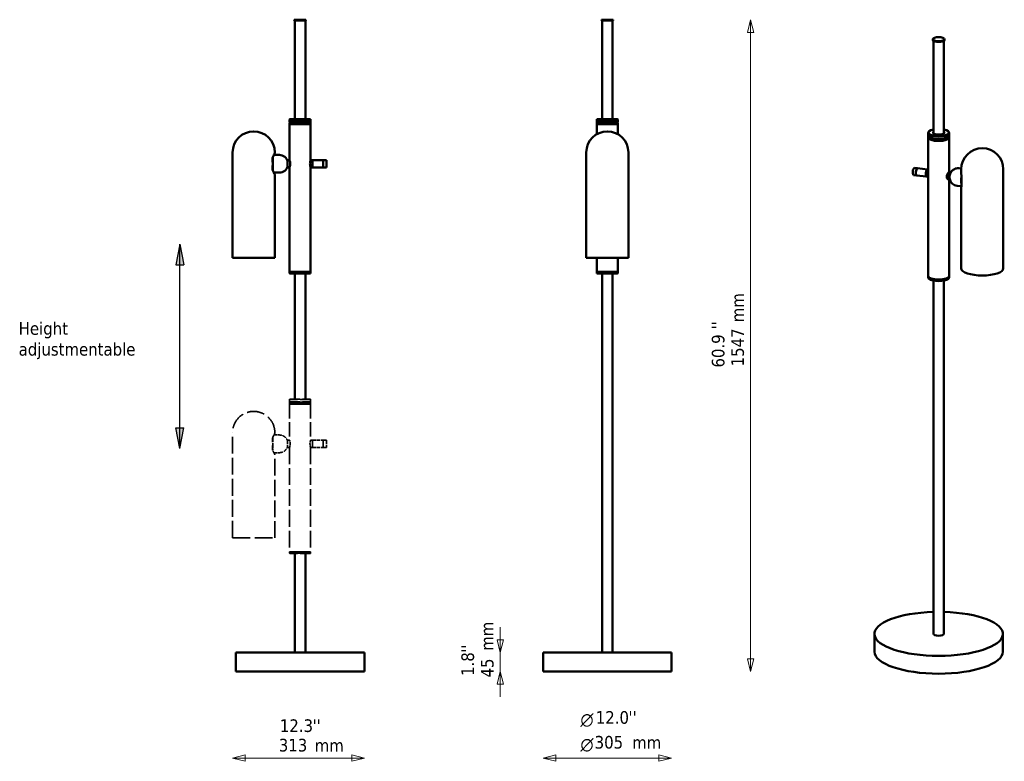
# Model space of a CAD drawing. Header units: millimetres. Extents: x 157 to 2493, y 160 to 1920.
import ezdxf

# ---------------------------------------------------------------- set-up
doc = ezdxf.new("R2010")
doc.units = ezdxf.units.MM
doc.header["$LTSCALE"] = 10
doc.linetypes.add('DASHED', pattern=[0.2068, 0.1655, -0.0413])
for name, color, linetype, lineweight in [('Geometria szkicu (ISO)', 7, 'Continuous', 25), ('Kreskowanie (ISO)', 7, 'Continuous', 18), ('Symbol (ISO)', 7, 'Continuous', 25), ('Widoczne (ISO)', 7, 'Continuous', 50), ('Wymiar (ISO)', 7, 'Continuous', 25)]:
    doc.layers.add(name, color=color, linetype=linetype, lineweight=lineweight)
doc.styles.add('Styl tekstu27', font='AIGDT___.TTF')
doc.styles.add('Tekst notatki (ISO)', font='tahoma.ttf')

msp = doc.modelspace()

# ---------------------------------------------------------------- hatches: boundary and pattern name
at = {"layer": 'Kreskowanie (ISO)'}
for points in [[(536.6, 1387.2), (527.3, 1338.6), (545.9, 1338.6)], [(536.6, 902.7), (545.9, 951.3), (527.3, 951.3)]]:
    msp.add_hatch(color=256, dxfattribs=at).paths.add_polyline_path(points)

# ---------------------------------------------------------------- linework, layer by layer
at = {"layer": 'Geometria szkicu (ISO)'}
for p, q in [((536.6, 1387.2), (527.3, 1338.6)), ((536.6, 902.7), (536.6, 1387.2)), ((536.6, 1387.2), (545.9, 1338.6)), ((527.3, 1338.6), (545.9, 1338.6)), ((536.6, 902.7), (527.3, 951.3)), ((527.3, 951.3), (545.9, 951.3)), ((536.6, 902.7), (545.9, 951.3))]:
    msp.add_line(p, q, dxfattribs=at)
at = {"layer": 'Widoczne (ISO)', "linetype": 'Continuous', "lineweight": 50}
for p, q in [((835.9, 1920), (807.9, 1920)), ((807.9, 1920), (807.9, 1918)), ((807.9, 1918), (835.9, 1918)), ((809.4, 1918), (809.4, 1684)), ((834.4, 1918), (834.4, 1684)), ((835.9, 1920), (835.9, 1918)), ((1565, 1920), (1537, 1920)), ((1537, 1920), (1537, 1918)), ((1537, 1918), (1565, 1918)), ((1538.5, 1918), (1538.5, 1684)), ((1563.5, 1918), (1563.5, 1684)), ((1565, 1920), (1565, 1918)), ((2323.4, 1873.8), (2323.4, 1872)), ((2324.9, 1869.8), (2324.9, 1650.4)), ((2349.9, 1869.8), (2349.9, 1650.4)), ((2351.4, 1873.8), (2351.4, 1872)), ((797.4, 1684), (796.9, 1683.5)), ((846.9, 1683.5), (796.9, 1683.5)), ((796.9, 1683.5), (796.9, 1677.5)), ((797.4, 1684), (846.4, 1684)), ((846.4, 1684), (846.9, 1683.5)), ((846.9, 1683.5), (846.9, 1677.5)), ((1526.5, 1684), (1526, 1683.5)), ((1576, 1683.5), (1526, 1683.5)), ((1526, 1683.5), (1526, 1677.5)), ((1526.5, 1684), (1575.5, 1684)), ((1575.5, 1684), (1576, 1683.5)), ((1576, 1683.5), (1576, 1677.5)), ((796.9, 1677.5), (846.9, 1677.5)), ((797.4, 1677), (796.9, 1677.5)), ((797.4, 1676), (796.9, 1675.5)), ((846.9, 1675.5), (796.9, 1675.5)), ((796.9, 1675.5), (796.9, 1672)), ((846.9, 1672), (796.9, 1672)), ((796.9, 1672), (796.9, 1586.5)), ((796.9, 1672), (846.9, 1672)), ((846.4, 1677), (797.4, 1677)), ((797.4, 1676), (846.4, 1676)), ((798.9, 1676), (798.9, 1677)), ((844.9, 1676), (844.9, 1677)), ((846.4, 1677), (846.9, 1677.5)), ((846.4, 1676), (846.9, 1675.5)), ((846.9, 1675.5), (846.9, 1672)), ((846.9, 1672), (846.9, 1586.5)), ((1526, 1677.5), (1576, 1677.5)), ((1526.5, 1677), (1526, 1677.5)), ((1526.5, 1676), (1526, 1675.5)), ((1576, 1675.5), (1526, 1675.5)), ((1526, 1675.5), (1526, 1672)), ((1576, 1672), (1526, 1672)), ((1526, 1672), (1526, 1648.3)), ((1526, 1672), (1576, 1672)), ((1575.5, 1677), (1526.5, 1677)), ((1526.5, 1676), (1575.5, 1676)), ((1528, 1676), (1528, 1677)), ((1574, 1676), (1574, 1677)), ((1575.5, 1677), (1576, 1677.5)), ((1575.5, 1676), (1576, 1675.5)), ((1576, 1675.5), (1576, 1672)), ((1576, 1672), (1576, 1648.3)), ((2312.4, 1651.6), (2312.4, 1646)), ((2312.4, 1644.1), (2312.4, 1640.8)), ((2312.4, 1640.8), (2312.4, 1311.9)), ((2314.6, 1655.1), (2314.1, 1654.7)), ((2314.6, 1642.4), (2314.1, 1642.9)), ((2360.2, 1655.1), (2360.7, 1654.7)), ((2360.2, 1642.4), (2360.7, 1642.9)), ((2362.4, 1651.6), (2362.4, 1646)), ((2362.4, 1644.1), (2362.4, 1640.8)), ((2362.4, 1640.8), (2362.4, 1557.9)), ((661.9, 1355), (661.9, 1605)), ((756.7, 1582), (756.7, 1592.5)), ((757.4, 1594), (757.4, 1562.1)), ((772.9, 1599), (759.6, 1599)), ((761.9, 1604), (761.9, 1605)), ((1501, 1355), (1501, 1605)), ((1601, 1355), (1601, 1605)), ((756.7, 1563.6), (756.7, 1574.1)), ((792.4, 1586.5), (792.4, 1569.5)), ((796.9, 1586.5), (792.4, 1586.5)), ((796.9, 1569.5), (792.4, 1569.5)), ((796.9, 1569.5), (796.9, 1322)), ((846.9, 1586.5), (851.4, 1586.5)), ((846.9, 1569.5), (846.9, 1322)), ((846.9, 1569.5), (851.4, 1569.5)), ((851.4, 1569.5), (851.4, 1586.5)), ((851.4, 1586.5), (851.4, 1569.5)), ((851.4, 1586.5), (876.4, 1586.5)), ((851.4, 1569.5), (876.4, 1569.5)), ((876.4, 1569.5), (876.4, 1586.5)), ((876.4, 1586.5), (876.4, 1569.5)), ((884.4, 1586.5), (876.4, 1586.5)), ((884.4, 1569.5), (876.4, 1569.5)), ((884.4, 1586.5), (884.4, 1569.5)), ((2279.7, 1568.2), (2287.2, 1567.3)), ((2310.7, 1564.4), (2287.2, 1567.3)), ((2386.1, 1567.6), (2390.9, 1567)), ((772.9, 1557), (759.6, 1557)), ((761.9, 1355), (761.9, 1552)), ((2277.6, 1551.3), (2285.1, 1550.4)), ((2308.6, 1547.5), (2285.1, 1550.4)), ((2312.4, 1547), (2308.6, 1547.5)), ((2312.4, 1564.1), (2310.7, 1564.4)), ((2361.8, 1558), (2366, 1557.5)), ((2390.8, 1558.8), (2390.8, 1565)), ((2391.2, 1551.7), (2391.2, 1523.6)), ((2490.8, 1330), (2490.8, 1565)), ((2359.7, 1541.1), (2363.9, 1540.6)), ((2362.4, 1540.8), (2362.4, 1311.9)), ((2380.9, 1525.9), (2391.2, 1524.6)), ((2390.8, 1330), (2390.8, 1520.4)), ((661.9, 1355), (761.9, 1355)), ((1501, 1355), (1601, 1355)), ((1526, 1355), (1526, 1322)), ((1576, 1355), (1576, 1322)), ((796.9, 1322), (846.9, 1322)), ((846.9, 1322), (796.9, 1322)), ((796.9, 1318.5), (796.9, 1322)), ((796.9, 1318.5), (846.9, 1318.5)), ((797.4, 1318), (796.9, 1318.5)), ((846.4, 1318), (797.4, 1318)), ((809.4, 1318), (809.4, 1019.4)), ((834.4, 1318), (834.4, 1019.4)), ((846.4, 1318), (846.9, 1318.5)), ((846.9, 1318.5), (846.9, 1322)), ((1526, 1322), (1576, 1322)), ((1576, 1322), (1526, 1322)), ((1526, 1318.5), (1526, 1322)), ((1526, 1318.5), (1576, 1318.5)), ((1526.5, 1318), (1526, 1318.5)), ((1575.5, 1318), (1526.5, 1318)), ((1538.5, 1318), (1538.5, 418)), ((1563.5, 1318), (1563.5, 418)), ((1575.5, 1318), (1576, 1318.5)), ((1576, 1318.5), (1576, 1322)), ((2312.4, 1308.6), (2312.4, 1311.9)), ((2362.4, 1308.6), (2362.4, 1311.9)), ((2314.6, 1305.1), (2314.1, 1305.5)), ((2324.9, 1300.9), (2324.9, 462.4)), ((2349.9, 1300.9), (2349.9, 462.4)), ((2360.2, 1305.1), (2360.7, 1305.5)), ((809.4, 653.4), (809.4, 418)), ((834.4, 653.4), (834.4, 418)), ((2184.9, 462.4), (2184.9, 420.1)), ((2489.9, 462.4), (2489.9, 420.1)), ((974.4, 418), (669.4, 418)), ((669.4, 418), (669.4, 373)), ((974.4, 418), (974.4, 373)), ((1703.5, 418), (1398.5, 418)), ((1398.5, 418), (1398.5, 373)), ((1703.5, 418), (1703.5, 373)), ((669.4, 373), (974.4, 373)), ((1398.5, 373), (1703.5, 373))]:
    msp.add_line(p, q, dxfattribs=at)
at = {"layer": 'Widoczne (ISO)', "linetype": 'DASHED', "lineweight": 35, "ltscale": 0.134517}
for p, q in [((797.4, 1019.4), (796.9, 1018.9)), ((797.4, 1012.4), (796.9, 1012.9)), ((797.4, 1011.4), (796.9, 1010.9)), ((846.4, 1019.4), (846.9, 1018.9)), ((846.4, 1012.4), (846.9, 1012.9)), ((846.4, 1011.4), (846.9, 1010.9)), ((797.4, 653.4), (796.9, 653.9)), ((846.4, 653.4), (846.9, 653.9))]:
    msp.add_line(p, q, dxfattribs=at)
at = {"layer": 'Widoczne (ISO)', "linetype": 'DASHED', "lineweight": 35, "ltscale": 14.952118}
for p, q in [((846.9, 1018.9), (796.9, 1018.9)), ((796.9, 1012.9), (846.9, 1012.9)), ((846.9, 1010.9), (796.9, 1010.9)), ((846.9, 1007.4), (796.9, 1007.4)), ((796.9, 1007.4), (846.9, 1007.4)), ((796.9, 657.4), (846.9, 657.4)), ((846.9, 657.4), (796.9, 657.4)), ((796.9, 653.9), (846.9, 653.9))]:
    msp.add_line(p, q, dxfattribs=at)
at = {"layer": 'Widoczne (ISO)', "linetype": 'DASHED', "lineweight": 35, "ltscale": 1.142165}
for p, q in [((796.9, 1018.9), (796.9, 1012.9)), ((846.9, 1018.9), (846.9, 1012.9))]:
    msp.add_line(p, q, dxfattribs=at)
at = {"layer": 'Widoczne (ISO)', "linetype": 'DASHED', "lineweight": 35, "ltscale": 0.666221}
for p, q in [((796.9, 1010.9), (796.9, 1007.4)), ((846.9, 1010.9), (846.9, 1007.4)), ((796.9, 653.9), (796.9, 657.4)), ((846.9, 653.9), (846.9, 657.4))]:
    msp.add_line(p, q, dxfattribs=at)
at = {"layer": 'Widoczne (ISO)', "linetype": 'DASHED', "lineweight": 35, "ltscale": 20.672148}
for p, q in [((796.9, 1007.4), (796.9, 921.9)), ((846.9, 1007.4), (846.9, 921.9))]:
    msp.add_line(p, q, dxfattribs=at)
at = {"layer": 'Widoczne (ISO)', "linetype": 'DASHED', "lineweight": 35, "ltscale": 14.653074}
for p, q in [((797.4, 1019.4), (846.4, 1019.4)), ((846.4, 1012.4), (797.4, 1012.4)), ((797.4, 1011.4), (846.4, 1011.4)), ((846.4, 653.4), (797.4, 653.4))]:
    msp.add_line(p, q, dxfattribs=at)
at = {"layer": 'Widoczne (ISO)', "linetype": 'DASHED', "lineweight": 35, "ltscale": 0.190278}
for p, q in [((798.9, 1011.4), (798.9, 1012.4)), ((844.9, 1011.4), (844.9, 1012.4)), ((761.9, 939.4), (761.9, 940.4))]:
    msp.add_line(p, q, dxfattribs=at)
at = {"layer": 'Widoczne (ISO)', "linetype": 'DASHED', "lineweight": 35, "ltscale": 24.17795}
msp.add_line((661.9, 690.4), (661.9, 940.4), dxfattribs=at)
at = {"layer": 'Widoczne (ISO)', "linetype": 'DASHED', "lineweight": 35, "ltscale": 1.984637}
for p, q in [((756.7, 917.4), (756.7, 927.8)), ((756.7, 899), (756.7, 909.4))]:
    msp.add_line(p, q, dxfattribs=at)
at = {"layer": 'Widoczne (ISO)', "linetype": 'DASHED', "lineweight": 35, "ltscale": 6.799324}
msp.add_line((757.4, 929.3), (757.4, 897.4), dxfattribs=at)
at = {"layer": 'Widoczne (ISO)', "linetype": 'DASHED', "lineweight": 35, "ltscale": 2.519997}
for p, q in [((772.9, 934.4), (759.6, 934.4)), ((772.9, 892.4), (759.6, 892.4))]:
    msp.add_line(p, q, dxfattribs=at)
at = {"layer": 'Widoczne (ISO)', "linetype": 'DASHED', "lineweight": 35, "ltscale": 5.083654}
for p, q in [((792.4, 921.9), (792.4, 904.9)), ((851.4, 904.9), (851.4, 921.9)), ((851.4, 921.9), (851.4, 904.9)), ((876.4, 904.9), (876.4, 921.9)), ((876.4, 921.9), (876.4, 904.9)), ((884.4, 921.9), (884.4, 904.9))]:
    msp.add_line(p, q, dxfattribs=at)
at = {"layer": 'Widoczne (ISO)', "linetype": 'DASHED', "lineweight": 35, "ltscale": 0.858624}
for p, q in [((796.9, 921.9), (792.4, 921.9)), ((846.9, 921.9), (851.4, 921.9)), ((796.9, 904.9), (792.4, 904.9)), ((846.9, 904.9), (851.4, 904.9))]:
    msp.add_line(p, q, dxfattribs=at)
at = {"layer": 'Widoczne (ISO)', "linetype": 'DASHED', "lineweight": 35, "ltscale": 4.759339}
for p, q in [((851.4, 921.9), (876.4, 921.9)), ((851.4, 904.9), (876.4, 904.9))]:
    msp.add_line(p, q, dxfattribs=at)
at = {"layer": 'Widoczne (ISO)', "linetype": 'DASHED', "lineweight": 35, "ltscale": 1.52292}
for p, q in [((884.4, 921.9), (876.4, 921.9)), ((884.4, 904.9), (876.4, 904.9))]:
    msp.add_line(p, q, dxfattribs=at)
at = {"layer": 'Widoczne (ISO)', "linetype": 'DASHED', "lineweight": 35, "ltscale": 23.936171}
for p, q in [((796.9, 904.9), (796.9, 657.4)), ((846.9, 904.9), (846.9, 657.4))]:
    msp.add_line(p, q, dxfattribs=at)
at = {"layer": 'Widoczne (ISO)', "linetype": 'DASHED', "lineweight": 35, "ltscale": 23.815281}
msp.add_line((761.9, 690.4), (761.9, 887.4), dxfattribs=at)
at = {"layer": 'Widoczne (ISO)', "linetype": 'DASHED', "lineweight": 35, "ltscale": 25.31909}
msp.add_line((661.9, 690.4), (761.9, 690.4), dxfattribs=at)
at = {"layer": 'Widoczne (ISO)', "linetype": 'Continuous', "lineweight": 50}
for centre, radius, start, end in [((711.9, 1605), 50, 0, 180), ((1551, 1605), 50, 0, 180), ((2440.8, 1565), 50, 0, 180), ((758.9, 1604), 3, 331.049, 0), ((772.9, 1579), 20, 12.1772, 90), ((772.9, 1577), 20, 270, 347.8228), ((758.9, 1552), 3, 0, 28.951)]:
    msp.add_arc(centre, radius, start, end, dxfattribs=at)
at = {"layer": 'Widoczne (ISO)', "linetype": 'DASHED', "lineweight": 35, "ltscale": 25.31909}
msp.add_arc((711.9, 940.4), 50, 0, 180, dxfattribs=at)
at = {"layer": 'Widoczne (ISO)', "linetype": 'DASHED', "lineweight": 35, "ltscale": 0.288488}
for centre, start, end in [((758.9, 939.4), 331.049, 0), ((758.9, 887.4), 0, 28.951)]:
    msp.add_arc(centre, 3, start, end, dxfattribs=at)
at = {"layer": 'Widoczne (ISO)', "linetype": 'DASHED', "lineweight": 35, "ltscale": 5.171562}
for centre, start, end in [((772.9, 914.4), 12.1772, 90), ((772.9, 912.4), 270, 347.8228)]:
    msp.add_arc(centre, 20, start, end, dxfattribs=at)
at = {"layer": 'Widoczne (ISO)', "linetype": 'Continuous', "lineweight": 50}
msp.add_ellipse((2337.4, 1873.8), major_axis=(14, 0), ratio=0.34202, dxfattribs=at)
for centre, major_axis, ratio, start_param, end_param in [((2337.4, 1872), (14, 0), 0.34202, 3.141593, 6.283185), ((2337.4, 1652.1), (24.5, 0), 0.34202, 2.106218, 7.31856), ((2337.4, 1651.6), (-25, 0), 0.34202, 5.910658, 9.797305), ((2337.4, 1644.1), (-25, 0), 0.34202, 6.173064, 9.534899), ((2337.4, 1646), (25, 0), 0.34202, 3.141593, 6.283185), ((2337.4, 1640.8), (-25, 0), 0.34202, 0, 3.141593), ((2337.4, 1640.8), (25, 0), 0.34202, 3.141593, 6.283185), ((2337.4, 1644.6), (24.5, 0), 0.34202, 3.180057, 6.244721), ((2337.4, 1645.5), (-24.5, 0), 0.34202, 0.372527, 2.769066), ((2337.4, 1644.6), (-23, 0), 0.34202, 0.528259, 2.613334), ((2337.4, 1652.1), (-13.5, 0), 0.34202, 5.895869, 9.812095), ((2337.4, 1651.6), (-13, 0), 0.34202, 6.004938, 6.606945), ((2337.4, 1651.6), (13, 0), 0.34202, 5.959425, 6.561432), ((2278.7, 1559.8), (1.05, 8.43), 0.321394, 0, 3.141593), ((2286.2, 1558.8), (-1.05, -8.43), 0.321394, 3.141593, 6.283185), ((2286.2, 1558.8), (1.05, 8.43), 0.321394, 0, 3.141593), ((2309.7, 1555.9), (-1.05, -8.43), 0.321394, 3.141593, 6.283185), ((2309.7, 1555.9), (1.05, 8.43), 0.321394, 0, 3.141593), ((2365.1, 1549), (1.05, 8.43), 0.321394, 0.052482, 3.089111), ((2398.1, 1544.9), (-2.7, -21.8), 0.321394, 4.674091, 5.489759), ((2337.4, 1311.9), (25, 0), 0.34202, 3.141593, 6.283185), ((2337.4, 1311.9), (-25, 0), 0.34202, 0, 3.141593), ((2337.4, 1308.6), (25, 0), 0.34202, 3.141593, 6.283185), ((2440.8, 1330), (50, 0), 0.34202, 3.141593, 6.283185), ((2337.4, 1308.1), (-24.5, 0), 0.34202, 0.372527, 2.769066), ((2337.4, 462.4), (-152.5, 0), 0.34202, 4.794448, 10.913515), ((2337.4, 462.4), (12.5, 0), 0.34202, 3.141593, 6.283185), ((2337.4, 420.1), (152.5, 0), 0.34202, 3.141593, 6.283185)]:
    msp.add_ellipse(centre, major_axis=major_axis, ratio=ratio, start_param=start_param, end_param=end_param, dxfattribs=at)
for points, knots in [([(756.5, 1593.1), (756.5, 1593.1), (756.5, 1593.1), (756.6, 1593), (756.6, 1592.9), (756.7, 1592.6), (756.7, 1592.6), (756.7, 1592.5)], [-0.3410419, -0.3410419, -0.3410419, -0.3410419, -0.3402517, -0.3402517, -0.2741746, -0.2741746, -0.2269455, -0.2269455, -0.2269455, -0.2269455]), ([(756.7, 1592.3), (757.2, 1593.5), (757.6, 1594.6), (758.5, 1596.7), (759, 1597.7), (759.8, 1599.4), (760.2, 1600.1), (760.8, 1601.3), (761.1, 1601.8), (761.4, 1602.4), (761.5, 1602.6), (761.5, 1602.6)], [14.190376, 14.190376, 14.190376, 14.190376, 14.675458, 14.675458, 15.18203, 15.18203, 15.688602, 15.688602, 16.195173, 16.195173, 16.701745, 16.701745, 16.701745, 16.701745]), ([(798.4, 1578), (798.4, 1579.1), (798.3, 1580.3), (798.1, 1582.4), (797.9, 1583.3), (797.5, 1584.8), (797.3, 1585.5), (797, 1586.3), (796.9, 1586.5), (796.9, 1586.5)], [2.583903, 2.583903, 2.583903, 2.583903, 2.906972, 2.906972, 3.230042, 3.230042, 3.552948, 3.552948, 3.875855, 3.875855, 3.875855, 3.875855]), ([(796.9, 1569.5), (796.9, 1569.5), (797, 1569.8), (797.3, 1570.6), (797.5, 1571.3), (797.9, 1572.8), (798.1, 1573.7), (798.3, 1575.8), (798.4, 1577), (798.4, 1578)], [1.291952, 1.291952, 1.291952, 1.291952, 1.614858, 1.614858, 1.937764, 1.937764, 2.260834, 2.260834, 2.583903, 2.583903, 2.583903, 2.583903]), ([(846.9, 1586.5), (846.9, 1586.5), (846.9, 1586.3), (846.6, 1585.5), (846.4, 1584.8), (846, 1583.3), (845.8, 1582.4), (845.5, 1580.3), (845.4, 1579.1), (845.4, 1578)], [3.875855, 3.875855, 3.875855, 3.875855, 4.198761, 4.198761, 4.521667, 4.521667, 4.844737, 4.844737, 5.167806, 5.167806, 5.167806, 5.167806]), ([(845.4, 1578), (845.4, 1577), (845.5, 1575.8), (845.8, 1573.7), (846, 1572.8), (846.4, 1571.3), (846.6, 1570.6), (846.9, 1569.8), (846.9, 1569.5), (846.9, 1569.5)], [0, 0, 0, 0, 0.323069, 0.323069, 0.646139, 0.646139, 0.969045, 0.969045, 1.291952, 1.291952, 1.291952, 1.291952]), ([(2380.9, 1525.9), (2378.8, 1526.2), (2376.7, 1526.8), (2373, 1528.5), (2371.4, 1529.6), (2368.5, 1532.2), (2367.4, 1533.6), (2365.4, 1536.6), (2364.8, 1538), (2363.6, 1541.3), (2363.4, 1542.8), (2363, 1546.1), (2363.1, 1547.6), (2363.5, 1550.7), (2363.8, 1552.2), (2364.9, 1555.2), (2365.3, 1556.3), (2366.8, 1558.7), (2367.5, 1559.8), (2369.4, 1561.9), (2370.3, 1562.8), (2373.3, 1565), (2375.7, 1566.4), (2381.1, 1567.7), (2383.5, 1567.9), (2385.9, 1567.6), (2386, 1567.6), (2386.1, 1567.6)], [6.256123, 6.256123, 6.256123, 6.256123, 6.35898, 6.35898, 6.47125, 6.47125, 6.614779, 6.614779, 6.827507, 6.827507, 7.190836, 7.190836, 7.819154, 7.819154, 8.447473, 8.447473, 8.761632, 8.761632, 8.970267, 8.970267, 9.098274, 9.098274, 9.27876, 9.27876, 9.39419, 9.39419, 9.397715, 9.397715, 9.397715, 9.397715]), ([(756.7, 1563.6), (756.7, 1563.6), (756.7, 1563.5), (756.7, 1563.3), (756.6, 1563.1), (756.5, 1563), (756.5, 1563), (756.5, 1563)], [-0.1136777, -0.1136777, -0.1136777, -0.1136777, -0.0833873, -0.0833873, 0, 0, 0.0007924, 0.0007924, 0.0007924, 0.0007924]), ([(761.5, 1553.5), (761.5, 1553.5), (761.4, 1553.7), (761.1, 1554.3), (760.8, 1554.8), (760.2, 1556), (759.8, 1556.7), (759, 1558.4), (758.5, 1559.4), (757.6, 1561.5), (757.2, 1562.6), (756.7, 1563.8)], [16.701745, 16.701745, 16.701745, 16.701745, 17.208312, 17.208312, 17.71488, 17.71488, 18.221447, 18.221447, 18.728015, 18.728015, 19.213093, 19.213093, 19.213093, 19.213093]), ([(2361.8, 1558), (2361.5, 1558), (2361.2, 1557.9), (2360.5, 1557.2), (2360.1, 1556.6), (2359.1, 1555.2), (2358.6, 1554.3), (2357.7, 1552.4), (2357.3, 1551.3), (2356.7, 1549.1), (2356.6, 1548), (2356.6, 1547)], [3.572871, 3.572871, 3.572871, 3.572871, 3.875855, 3.875855, 4.198761, 4.198761, 4.521667, 4.521667, 4.844737, 4.844737, 5.167806, 5.167806, 5.167806, 5.167806]), ([(2356.6, 1547), (2356.6, 1546), (2356.7, 1545), (2357.3, 1543.2), (2357.7, 1542.5), (2358.6, 1541.6), (2359.1, 1541.2), (2359.6, 1541.1), (2359.6, 1541.1), (2359.7, 1541.1)], [0, 0, 0, 0, 0.3230693, 0.3230693, 0.6461387, 0.6461387, 0.9690451, 0.9690451, 0.9889683, 0.9889683, 0.9889683, 0.9889683]), ([(2390.8, 1558.8), (2390.8, 1558.3), (2390.8, 1557.9), (2390.8, 1556.9), (2390.9, 1556.5), (2390.9, 1555.5), (2390.9, 1555.1), (2391, 1554.1), (2391, 1553.6), (2391.1, 1552.6), (2391.1, 1552.1), (2391.2, 1551.6)], [18.4638161, 18.4638161, 18.4638161, 18.4638161, 18.6184906, 18.6184906, 18.7731652, 18.7731652, 18.9278398, 18.9278398, 19.0825143, 19.0825143, 19.2363401, 19.2363401, 19.2363401, 19.2363401]), ([(2391.2, 1551.7), (2391.2, 1551.7), (2391.2, 1551.7), (2391.2, 1551.7), (2391.2, 1551.7), (2391.2, 1551.7)], [-0.02830661, -0.02830661, -0.02830661, -0.02830661, 0, 0, 0.00079242, 0.00079242, 0.00079242, 0.00079242]), ([(2391.2, 1523.8), (2391.1, 1523.6), (2391.1, 1523.3), (2391, 1522.9), (2391, 1522.6), (2390.9, 1522.2), (2390.9, 1521.9), (2390.9, 1521.5), (2390.8, 1521.3), (2390.8, 1520.8), (2390.8, 1520.6), (2390.8, 1520.4)], [14.1946975, 14.1946975, 14.1946975, 14.1946975, 14.3220541, 14.3220541, 14.4764561, 14.4764561, 14.6308582, 14.6308582, 14.7852603, 14.7852603, 14.9396624, 14.9396624, 14.9396624, 14.9396624]), ([(2391.2, 1523.4), (2391.2, 1523.4), (2391.2, 1523.4), (2391.2, 1523.5), (2391.2, 1523.6), (2391.2, 1523.6)], [-0.34104193, -0.34104193, -0.34104193, -0.34104193, -0.34025171, -0.34025171, -0.31203286, -0.31203286, -0.31203286, -0.31203286])]:
    msp.add_open_spline(points, degree=3, knots=knots, dxfattribs=at)
at = {"layer": 'Widoczne (ISO)', "linetype": 'DASHED', "lineweight": 35, "ltscale": 4.725897}
for points, knots in [([(756.7, 927.6), (757.2, 928.8), (757.6, 929.9), (758.5, 932), (759, 933), (759.8, 934.7), (760.2, 935.5), (760.8, 936.7), (761.1, 937.1), (761.4, 937.8), (761.5, 937.9), (761.5, 937.9)], [14.190376, 14.190376, 14.190376, 14.190376, 14.675458, 14.675458, 15.18203, 15.18203, 15.688602, 15.688602, 16.195173, 16.195173, 16.701745, 16.701745, 16.701745, 16.701745]), ([(761.5, 888.8), (761.5, 888.8), (761.4, 889), (761.1, 889.6), (760.8, 890.1), (760.2, 891.3), (759.8, 892), (759, 893.7), (758.5, 894.7), (757.6, 896.8), (757.2, 897.9), (756.7, 899.1)], [16.701745, 16.701745, 16.701745, 16.701745, 17.208312, 17.208312, 17.71488, 17.71488, 18.221447, 18.221447, 18.728015, 18.728015, 19.213093, 19.213093, 19.213093, 19.213093])]:
    msp.add_open_spline(points, degree=3, knots=knots, dxfattribs=at)
at = {"layer": 'Widoczne (ISO)', "linetype": 'DASHED', "lineweight": 35, "ltscale": 0.217484}
for points, knots in [([(756.5, 928.4), (756.5, 928.4), (756.5, 928.4), (756.6, 928.3), (756.6, 928.2), (756.7, 928), (756.7, 927.9), (756.7, 927.8)], [-0.3410419, -0.3410419, -0.3410419, -0.3410419, -0.3402517, -0.3402517, -0.2741746, -0.2741746, -0.2269455, -0.2269455, -0.2269455, -0.2269455]), ([(756.7, 899), (756.7, 898.9), (756.7, 898.8), (756.7, 898.6), (756.6, 898.5), (756.5, 898.3), (756.5, 898.3), (756.5, 898.3)], [-0.1136777, -0.1136777, -0.1136777, -0.1136777, -0.0833873, -0.0833873, 0, 0, 0.0007924, 0.0007924, 0.0007924, 0.0007924])]:
    msp.add_open_spline(points, degree=3, knots=knots, dxfattribs=at)
at = {"layer": 'Widoczne (ISO)', "linetype": 'DASHED', "lineweight": 35, "ltscale": 2.560786}
for points, knots in [([(798.4, 913.4), (798.4, 914.5), (798.3, 915.6), (798.1, 917.7), (797.9, 918.6), (797.5, 920.1), (797.3, 920.8), (797, 921.7), (796.9, 921.9), (796.9, 921.9)], [2.583903, 2.583903, 2.583903, 2.583903, 2.906972, 2.906972, 3.230042, 3.230042, 3.552948, 3.552948, 3.875855, 3.875855, 3.875855, 3.875855]), ([(796.9, 904.9), (796.9, 904.9), (797, 905.1), (797.3, 906), (797.5, 906.6), (797.9, 908.1), (798.1, 909.1), (798.3, 911.2), (798.4, 912.3), (798.4, 913.4)], [1.291952, 1.291952, 1.291952, 1.291952, 1.614858, 1.614858, 1.937764, 1.937764, 2.260834, 2.260834, 2.583903, 2.583903, 2.583903, 2.583903]), ([(846.9, 921.9), (846.9, 921.9), (846.9, 921.7), (846.6, 920.8), (846.4, 920.1), (846, 918.6), (845.8, 917.7), (845.5, 915.6), (845.4, 914.5), (845.4, 913.4)], [3.875855, 3.875855, 3.875855, 3.875855, 4.198761, 4.198761, 4.521667, 4.521667, 4.844737, 4.844737, 5.167806, 5.167806, 5.167806, 5.167806]), ([(845.4, 913.4), (845.4, 912.3), (845.5, 911.2), (845.8, 909.1), (846, 908.1), (846.4, 906.6), (846.6, 906), (846.9, 905.1), (846.9, 904.9), (846.9, 904.9)], [0, 0, 0, 0, 0.323069, 0.323069, 0.646139, 0.646139, 0.969045, 0.969045, 1.291952, 1.291952, 1.291952, 1.291952])]:
    msp.add_open_spline(points, degree=3, knots=knots, dxfattribs=at)
at = {"layer": 'Wymiar (ISO)', "lineweight": 18}
for p, q in [((1891, 1920), (1883.5, 1890)), ((1891, 1890), (1891, 1920)), ((1898.5, 1890), (1891, 1920)), ((1883.5, 1890), (1898.5, 1890)), ((1891, 403), (1891, 1890)), ((1296.8, 448), (1296.8, 478)), ((1289.3, 448), (1296.8, 418)), ((1304.3, 448), (1289.3, 448)), ((1296.8, 448), (1296.8, 418)), ((1296.8, 418), (1304.3, 448)), ((1296.8, 418), (1296.8, 373)), ((1883.5, 403), (1891, 373)), ((1898.5, 403), (1883.5, 403)), ((1891, 403), (1891, 373)), ((1891, 373), (1898.5, 403)), ((1296.8, 373), (1289.3, 343)), ((1296.8, 343), (1296.8, 373)), ((1304.3, 343), (1296.8, 373)), ((1289.3, 343), (1304.3, 343)), ((1296.8, 343), (1296.8, 313)), ((691.9, 175), (661.9, 167.5)), ((691.9, 167.5), (661.9, 167.5)), ((661.9, 167.5), (691.9, 160)), ((691.9, 160), (691.9, 175)), ((944.4, 167.5), (691.9, 167.5)), ((974.4, 167.5), (944.4, 175)), ((944.4, 175), (944.4, 160)), ((944.4, 167.5), (974.4, 167.5)), ((944.4, 160), (974.4, 167.5)), ((1428.5, 175), (1398.5, 167.5)), ((1428.5, 167.5), (1398.5, 167.5)), ((1398.5, 167.5), (1428.5, 160)), ((1428.5, 160), (1428.5, 175)), ((1673.5, 167.5), (1428.5, 167.5)), ((1703.5, 167.5), (1673.5, 175)), ((1673.5, 175), (1673.5, 160)), ((1673.5, 167.5), (1703.5, 167.5)), ((1673.5, 160), (1703.5, 167.5))]:
    msp.add_line(p, q, dxfattribs=at)
at = {"layer": 'Wymiar (ISO)', "lineweight": 18, "flags": 128}
for points in [[(1898.5, 1890), (1891, 1920), (1883.5, 1890), (1898.5, 1890)], [(1289.3, 448), (1296.8, 418), (1304.3, 448), (1289.3, 448)], [(1883.5, 403), (1891, 373), (1898.5, 403), (1883.5, 403)], [(1304.3, 343), (1296.8, 373), (1289.3, 343), (1304.3, 343)], [(691.9, 175), (661.9, 167.5), (691.9, 160), (691.9, 175)], [(944.4, 160), (974.4, 167.5), (944.4, 175), (944.4, 160)], [(1428.5, 175), (1398.5, 167.5), (1428.5, 160), (1428.5, 175)], [(1673.5, 160), (1703.5, 167.5), (1673.5, 175), (1673.5, 160)]]:
    msp.add_lwpolyline(points, dxfattribs=at)
at = {"layer": 'Wymiar (ISO)'}
for points in [[(1898.5, 1890), (1891, 1920), (1883.5, 1890), (1898.5, 1890)], [(1289.3, 448), (1296.8, 418), (1304.3, 448), (1289.3, 448)], [(1883.5, 403), (1891, 373), (1898.5, 403), (1883.5, 403)], [(1304.3, 343), (1296.8, 373), (1289.3, 343), (1304.3, 343)], [(691.9, 175), (661.9, 167.5), (691.9, 160), (691.9, 175)], [(944.4, 160), (974.4, 167.5), (944.4, 175), (944.4, 160)], [(1428.5, 175), (1398.5, 167.5), (1428.5, 160), (1428.5, 175)], [(1673.5, 160), (1703.5, 167.5), (1673.5, 175), (1673.5, 160)]]:
    msp.add_solid(points, dxfattribs=at)

# ---------------------------------------------------------------- texts
at = {"layer": 'Symbol (ISO)', "char_height": 30, "width": 69.287, "attachment_point": 1, "rotation": 90, "style": 'Tekst notatki (ISO)'}
for insert in [(1845.5, 1202), (1250.7, 422.3)]:
    msp.add_mtext('\\fTahoma|b0|i0;mm', dxfattribs=dict(at, insert=insert))
at = {"layer": 'Symbol (ISO)', "insert": (154.1, 1202.2), "char_height": 30, "width": 280.065, "attachment_point": 1, "line_spacing_factor": 0.987884, "style": 'Tekst notatki (ISO)'}
msp.add_mtext('\\fTahoma|b0|i0;Height \\P\\fTahoma|b0|i0;adjustmentable', dxfattribs=at)
at = {"layer": 'Symbol (ISO)', "char_height": 30, "width": 69.287, "attachment_point": 1, "style": 'Tekst notatki (ISO)'}
for insert in [(1610, 219.6), (856.7, 212.7)]:
    msp.add_mtext('\\fTahoma|b0|i0;mm', dxfattribs=dict(at, insert=insert))
at = {"layer": 'Wymiar (ISO)', "char_height": 30, "attachment_point": 7, "rotation": 90, "style": 'Tekst notatki (ISO)'}
for s, insert in [("''", (1828.9, 1185)), ('60.9', (1829.5, 1094.5)), ('1547', (1875.8, 1097.3)), ("''", (1234.5, 417.7)), ('1.8', (1235.2, 362.6)), ('45', (1281.5, 358.9))]:
    msp.add_mtext(s, dxfattribs=dict(at, insert=insert))
at = {"layer": 'Wymiar (ISO)', "char_height": 30, "attachment_point": 7}
for s, insert, style in [('12.0', (1523.6, 248.5), 'Tekst notatki (ISO)'), ("''", (1601.2, 249.2), 'Tekst notatki (ISO)'), ('12.3', (773.9, 229), 'Tekst notatki (ISO)'), ("''", (851.6, 229.6), 'Tekst notatki (ISO)'), ('\\fAIGDT|b0|i0|p0;n', (1487.2, 241.6), 'Styl tekstu27'), ('313', (771.4, 182.7), 'Tekst notatki (ISO)'), ('305', (1521, 189.6), 'Tekst notatki (ISO)'), ('\\fAIGDT|b0|i0|p0;n', (1487.2, 182.7), 'Styl tekstu27')]:
    msp.add_mtext(s, dxfattribs=dict(at, insert=insert, style=style))

doc.saveas('drawing.dxf')
